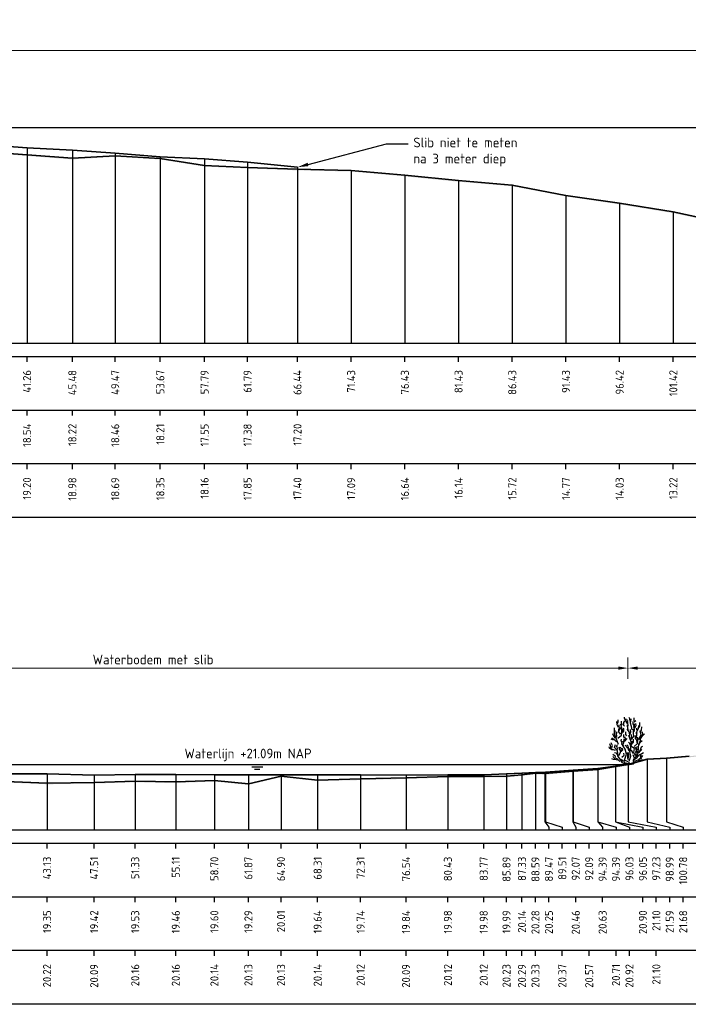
# Model space of a CAD drawing. Header units: metres. Extents: x 184432 to 189351, y 346610 to 348484.
# Tile 12 of 63: x 188920 to 188983, y 348304 to 348395. Entities that reach past the tile are written whole.
import ezdxf
from ezdxf import colors
from ezdxf.entities.mleader import LeaderData, LeaderLine
from ezdxf.enums import TextEntityAlignment as Align
from ezdxf.math import Vec2, Vec3

# ---------------------------------------------------------------- set-up
doc = ezdxf.new("R2010")
doc.units = ezdxf.units.M
doc.header["$PDMODE"] = 35
doc.header["$PDSIZE"] = 0.075
for name, color, linetype, lineweight in [('B-ME-GR-HEESTER-SD', 90, 'Continuous', 25), ('B-ME-OB-WATERLIJN-GD', 150, 'Continuous', 25), ('X-ME-AL-PROFIEL_HUIDIG MAAIVELD-GD', 252, 'Continuous', 0), ('X-XX-AL-DETAIL1-M', 7, 'Continuous', 18), ('X-XX-AL-DWARSPROFIEL_PROFIELLIJN BOVENKANT SLIB-GD', 42, 'Continuous', 35), ('X-XX-AL-DWARSPROFIEL_PROFIELLIJN MAAIVELD-GD', 8, 'Continuous', 35), ('X-XX-AL-NAP-T18', 10, 'Continuous', 18)]:
    doc.layers.add(name, color=color, linetype=linetype, lineweight=lineweight)
doc.layers.add('X-ME-AL-PROFIELRASTER-S', color=7, linetype='Continuous')
doc.styles.add('NLCS-ISO', font='NLCS-ISO.ttf', dxfattribs={"height": 1.8})
doc.styles.add('NLCS-ISO-ANNOTATIEF-T18', font='NLCS-ISO.ttf', dxfattribs={"height": 1.8})
doc.styles.add('NLCS-ISO-ANNOTATIVE-T18', font='NLCS-ISO.ttf', dxfattribs={"height": 1.8})
doc.dimstyles.new('NLCS-ANNOTATIEF-T18-PIJL_L2_H0', dxfattribs={"dimtxt": 2.5, "dimasz": 1.8, "dimexe": 2, "dimexo": 2, "dimgap": 0.7, "dimtad": 1, "dimzin": 0, "dimdsep": 46, "dimtxsty": 'NLCS-ISO-ANNOTATIEF-T18', "dimcen": 0, "dimdle": 2, "dimclrd": 256, "dimclre": 256, "dimclrt": 10, "dimaunit": 2, "dimadec": 0, "dimazin": 0, "dimtfac": 1, "dimtdec": 3, "dimtofl": 0, "dimtmove": 0, "dimatfit": 3, "dimfxl": 2, "dimfxlon": 1, "dimtfillclr": 256, "dimtolj": 1, "dimtzin": 0, "dimlwd": -1, "dimlwe": -1, "dimarcsym": 0})

# ---------------------------------------------------------------- blocks, each defined once
blk = doc.blocks.new('SAL-PROFIELRASTER_BALK_EIND1-D')
at = {"color": 0, "linetype": 'ByBlock', "lineweight": -2, "flags": 128}
for points in [[(0, 0), (1, 0)], [(0, -2.5), (1, -2.5)], [(0, -12.5), (1, -12.5)]]:
    blk.add_lwpolyline(points, dxfattribs=at)
blk = doc.blocks.new('SAL-PROFIELRASTER_BALK_EIND2-D')
at = {"color": 0, "linetype": 'ByBlock', "lineweight": -2}
blk.add_line((1, -12.5), (0, -12.5), dxfattribs=at)
blk = doc.blocks.new('SAL-PROFIELRASTER_BALK_DATA-D')
at = {"color": 0, "linetype": 'ByBlock', "lineweight": -2}
blk.add_lwpolyline([(0, -3.5), (0, -2.5)], dxfattribs=at)
at = {"color": 0, "linetype": 'ByBlock', "lineweight": -2, "style": 'NLCS-ISO-ANNOTATIVE-T18'}
blk.add_attdef('GETAL', text='', height=1.5, rotation=90, dxfattribs=at).set_placement((0.75, -5), align=Align.RIGHT)
blk = doc.blocks.new('SAL-PROFIELRASTER_AANHAAL-D')
at = {"color": 9, "linetype": 'ByBlock', "lineweight": -2, "flags": 128}
blk.add_lwpolyline([(0, 1), (0, 0)], dxfattribs=at)
blk = doc.blocks.new('SAL-PROFIELRASTER_AANHAAL_STAGGER-D')
at = {"color": 9, "linetype": 'ByBlock', "lineweight": -2, "flags": 128}
for points in [[(0, 0), (0, -0.25)], [(0, -0.25), (1, -0.75)], [(1, -0.75), (1, -1)]]:
    blk.add_lwpolyline(points, dxfattribs=at)
blk = doc.blocks.new('*D76')
at = {"layer": 'Defpoints', "color": 0, "transparency": 16777216}
for p in [(188890.424, 348392.396), (188890.424, 348385.236), (189350.024, 348365.146)]:
    blk.add_point(p, dxfattribs=at)
at = {"layer": 'X-XX-AL-DETAIL1-M', "transparency": 16777216}
for p, q in [((188890.424, 348391.396), (188890.424, 348393.396)), ((189350.024, 348391.396), (189350.024, 348393.396)), ((189349.124, 348392.396), (188891.324, 348392.396))]:
    blk.add_line(p, q, dxfattribs=at)
for points in [[(188891.324, 348392.546), (188891.324, 348392.246), (188890.424, 348392.396)], [(189349.124, 348392.546), (189349.124, 348392.246), (189350.024, 348392.396)]]:
    blk.add_solid(points, dxfattribs=at)
at = {"layer": 'X-XX-AL-DETAIL1-M', "color": 10, "transparency": 16777216, "insert": (189120.224, 348393.196), "char_height": 0.9, "attachment_point": 5, "style": 'NLCS-ISO-ANNOTATIEF-T18'}
blk.add_mtext('\\A1;Waterbodem met slib', dxfattribs=at)
blk = doc.blocks.new('*D78')
at = {"layer": 'Defpoints', "color": 0, "transparency": 16777216}
for p in [(188888.542, 348334.878), (188888.542, 348325.904), (188976.956, 348325.904)]:
    blk.add_point(p, dxfattribs=at)
at = {"layer": 'X-XX-AL-DETAIL1-M', "transparency": 16777216}
for p, q in [((188888.542, 348333.878), (188888.542, 348335.878)), ((188976.956, 348333.878), (188976.956, 348335.878)), ((188976.056, 348334.878), (188889.442, 348334.878))]:
    blk.add_line(p, q, dxfattribs=at)
for points in [[(188889.442, 348335.028), (188889.442, 348334.728), (188888.542, 348334.878)], [(188976.056, 348335.028), (188976.056, 348334.728), (188976.956, 348334.878)]]:
    blk.add_solid(points, dxfattribs=at)
at = {"layer": 'X-XX-AL-DETAIL1-M', "color": 10, "transparency": 16777216, "insert": (188932.749, 348335.678), "char_height": 0.9, "attachment_point": 5, "style": 'NLCS-ISO-ANNOTATIEF-T18'}
blk.add_mtext('\\A1;Waterbodem met slib', dxfattribs=at)
blk = doc.blocks.new('*D92')
at = {"layer": 'Defpoints', "color": 0, "transparency": 16777216}
for p in [(188976.956, 348334.878), (188976.956, 348325.904), (189004.828, 348325.905)]:
    blk.add_point(p, dxfattribs=at)
at = {"layer": 'X-XX-AL-DETAIL1-M', "transparency": 16777216}
for p, q in [((188976.956, 348333.878), (188976.956, 348335.878)), ((189004.828, 348333.878), (189004.828, 348335.878)), ((189003.928, 348334.878), (188977.856, 348334.878))]:
    blk.add_line(p, q, dxfattribs=at)
for points in [[(188977.856, 348335.028), (188977.856, 348334.728), (188976.956, 348334.878)], [(189003.928, 348335.028), (189003.928, 348334.728), (189004.828, 348334.878)]]:
    blk.add_solid(points, dxfattribs=at)
at = {"layer": 'X-XX-AL-DETAIL1-M', "color": 10, "transparency": 16777216, "insert": (188990.892, 348335.678), "char_height": 0.9, "attachment_point": 5, "style": 'NLCS-ISO-ANNOTATIEF-T18'}
blk.add_mtext('\\A1;Struweel', dxfattribs=at)
blk = doc.blocks.new('SGR-HEESTER_S01_E_ZIJ-D')
blk.add_line((-0.166, 0), (0.141, 0))
at = {"flags": 128}
for points in [[(-0.881, 3.429), (-1.01, 3.698), (-1.022, 3.992)], [(-0.975, 3.816), (-0.916, 3.956), (-0.916, 4.168)], [(-0.822, 3.147), (-0.775, 3.358), (-0.822, 3.558), (-0.822, 3.687)], [(-0.787, 3.241), (-0.611, 3.487), (-0.658, 3.769)], [(-0.599, 3.64), (-0.599, 3.886), (-0.599, 4.039)], [(-0.329, 3.581), (-0.434, 3.687), (-0.423, 3.839)], [(-0.387, 3.734), (-0.387, 3.91), (-0.305, 4.074)], [(-0.2, 4.074), (-0.317, 4.285), (-0.317, 4.402)], [(-0.035, 3.816), (-0.153, 3.992), (-0.153, 4.238)], [(-0.059, 4.003), (0, 4.086), (-0.047, 4.168)], [(0.035, 3.217), (-0.023, 3.335), (-0.047, 3.64), (-0.059, 3.687)], [(-0.012, 3.476), (0.023, 3.663), (-0.023, 3.863), (-0.023, 3.98)], [(0.2, 4.015), (0.164, 4.261), (0.106, 4.367)], [(0.399, 3.241), (0.317, 3.534), (0.235, 3.863), (0.282, 4.25)], [(0.552, 3.487), (0.575, 3.628), (0.493, 3.781), (0.493, 4.015)], [(0.564, 3.053), (0.622, 3.241), (0.575, 3.44), (0.634, 3.781)], [(0.587, 4.062), (0.587, 4.226), (0.575, 4.355)], [(0.575, 3.968), (0.716, 4.097)], [(0.634, 3.393), (0.751, 3.628), (0.74, 3.816)], [(1.045, 3.44), (1.092, 3.593), (1.115, 3.91)], [(-1.174, 2.443), (-1.327, 2.643), (-1.397, 2.854)], [(-1.256, 2.866), (-1.268, 3.112), (-1.256, 3.405)], [(-0.889, 1.874), (-1.064, 2.356), (-1.218, 2.75), (-1.196, 3.166)], [(-1.092, 2.514), (-1.033, 2.666), (-1.08, 2.854), (-1.01, 3.065)], [(-0.933, 2.465), (-0.604, 2.728), (-0.582, 3.231), (-0.56, 3.45)], [(-0.693, 2.83), (-0.845, 3.03), (-0.845, 3.323)], [(-0.599, 2.819), (-0.47, 3.088), (-0.481, 3.241), (-0.399, 3.405)], [(-0.493, 2.983), (-0.399, 3.1), (-0.399, 3.323)], [(-0.352, 2.478), (-0.387, 2.619), (-0.399, 2.807)], [(-0.094, 2.666), (-0.2, 2.783), (-0.211, 3.041)], [(0.141, 2.854), (0.153, 3.006), (-0.082, 3.3)], [(0.2, 2.431), (0.129, 2.69), (0.27, 3.03), (0.235, 3.264)], [(0.294, 2.312), (0.557, 2.597), (0.513, 2.925), (0.513, 3.275)], [(0.305, 2.42), (0.364, 2.584), (0.317, 2.783)], [(0.751, 2.431), (0.834, 2.654), (0.787, 3.006)], [(0.834, 3.194), (0.822, 3.393)], [(0.869, 2.877), (0.834, 3.041), (0.986, 3.346), (1.022, 3.616)], [(0.995, 2.312), (1.214, 2.728), (1.126, 3.144)], [(1.057, 2.361), (1.233, 2.478), (1.339, 2.654), (1.538, 2.854)], [(1.198, 2.912), (1.198, 3.112), (1.268, 3.182), (1.28, 3.511)], [(1.292, 2.619), (1.397, 2.83), (1.339, 3.041)], [(-1.152, 1.305), (-1.524, 1.415), (-1.7, 1.918)], [(-1.362, 2.279), (-1.573, 2.361)], [(-1.515, 1.587), (-1.444, 1.775), (-1.55, 2.021)], [(-1.08, 2.115), (-1.233, 2.267), (-1.503, 2.443)], [(-0.166, 0), (-0.517, 0.145), (-0.67, 0.408), (-0.933, 0.802), (-0.933, 1.021), (-0.977, 1.284), (-1.24, 1.568), (-1.174, 1.874)], [(-0.564, 2.044), (-0.634, 2.22), (-0.611, 2.361)], [(0.009, 0.233), (-0.319, 0.386), (-0.144, 0.955), (-0.254, 1.415), (-0.582, 1.918), (-0.495, 2.159)], [(-0.399, 1.716), (-0.481, 1.81), (-0.387, 2.044), (-0.352, 2.373)], [(-0.341, 2.138), (-0.223, 2.361), (-0.258, 2.572)], [(-0.294, 2.185), (-0.07, 2.42)], [(0.235, 1.763), (0.188, 1.962), (0.035, 2.068)], [(0.097, 0.321), (0.272, 0.78), (0.184, 1.196), (0.272, 1.459), (0.294, 2.115), (0.075, 2.684)], [(0.119, 0.102), (0.491, 0.167), (0.579, 0.474), (0.885, 0.671), (0.951, 1.13), (1.017, 1.918)], [(0.305, 1.728), (0.364, 1.904), (0.411, 2.162)], [(0.411, 1.939), (0.505, 2.068), (0.528, 2.349)], [(0.579, 1.677), (0.885, 1.962), (0.907, 2.29), (0.885, 2.553)], [(0.869, 2.021), (0.834, 2.267), (0.693, 2.385), (0.693, 2.69)], [(1.022, 1.81), (1.139, 2.08), (1.327, 2.244)], [(1.045, 1.997), (1.151, 2.197), (1.162, 2.572)], [(-1.432, 1.34), (-1.597, 1.423), (-1.714, 1.528), (-1.761, 1.634)], [(-1.127, 0.637), (-1.198, 0.777), (-1.397, 0.918)], [(-0.963, 0.918), (-1.057, 1.047), (-1.256, 1.094)], [(-0.939, 1.352), (-0.975, 1.458), (-1.01, 1.645), (-1.069, 1.739), (-0.986, 1.833)], [(-0.845, 0.824), (-0.736, 1.043), (-0.604, 1.437), (-0.692, 1.612)], [(-0.693, 1.235), (-0.763, 1.399), (-0.822, 1.622)], [(-0.622, 1.2), (-0.493, 1.364), (-0.528, 1.516)], [(-0.582, 0.671), (-0.341, 0.868), (-0.385, 1.065)], [(0.012, 1.481), (-0.106, 1.575), (-0.164, 1.692), (-0.258, 1.798)], [(0.059, 0.437), (-0.012, 0.578), (0, 0.848), (-0.117, 1.094)], [(0.27, 1.317), (0.07, 1.446), (0.012, 1.704), (-0.094, 1.833)], [(0.528, 1.035), (0.446, 1.129), (0.352, 1.258), (0.153, 1.282), (0.012, 1.411)], [(0.023, 0.601), (0.082, 0.777), (0.082, 0.942), (0.023, 1.106)], [(0.688, 0.802), (0.557, 1.108), (0.601, 1.502), (0.206, 1.743)], [(0.622, 0.59), (0.763, 0.73), (0.763, 0.977), (0.716, 1.223)], [(0.916, 1.082), (0.798, 1.258), (0.775, 1.434), (0.681, 1.61)], [(0.798, 0.801), (0.845, 0.953)], [(0.845, 1.376), (0.822, 1.54), (0.869, 1.681)], [(0.928, 0.754), (1.104, 0.918), (1.198, 0.918)], [(0.998, 1.082), (1.139, 1.247), (1.292, 1.387)], [(1.115, 1.282), (1.209, 1.47), (1.245, 1.645), (1.374, 1.704)], [(1.139, 0.942), (1.28, 1.012), (1.432, 1.118)], [(-0.975, 0.402), (-1.221, 0.449), (-1.362, 0.449), (-1.503, 0.519)], [(-0.758, 0.277), (-0.999, 0.518), (-1.24, 0.583), (-1.415, 0.736)], [(-0.305, 0.32), (-0.47, 0.32), (-0.599, 0.508)], [(-0.141, 0.085), (-0.305, 0.167), (-0.352, 0.214)], [(0, 0), (-0.141, 0.144)], [(-0.023, 0), (0.141, 0.203)], [(0.141, 0), (0.528, 0.062), (0.669, 0.214)], [(0.493, 0.367), (0.599, 0.59), (0.47, 0.883)], [(0.622, 0.299), (0.951, 0.43), (1.28, 0.583)], [(0.939, 0.367), (1.198, 0.379), (1.35, 0.461)], [(1.01, 0.508), (1.198, 0.625), (1.151, 0.719), (1.233, 0.895)], [(1.268, 0.637), (1.397, 0.836)]]:
    blk.add_lwpolyline(points, dxfattribs=at)

msp = doc.modelspace()

# ---------------------------------------------------------------- hatches: boundary and pattern name
at = {"layer": 'X-ME-AL-PROFIEL_HUIDIG MAAIVELD-GD'}
h = msp.add_hatch(dxfattribs=at)
h.set_pattern_fill('AGR-MAAIVELD', color=256, scale=0.05, pattern_type=2)
h.set_pattern_definition([(45, (0, 0), (-0.25000007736, 0.25000007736), []), (45, (-0.0357, 0.0357), (0, 0.50000015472), [0.3535535, -0.3535535]), (45, (-0.07143, 0.07143), (0, 0.50000015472), [0.3535535, -0.3535535]), (45, (-0.10764, 0.10764), (0, 0.50000015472), [0.3535535, -0.3535535]), (45, (-0.14286, 0.14286), (0, 0.50000015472), [0.3535535, -0.3535535]), (45, (-0.17857, 0.17857), (0, 0.50000015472), [0.3535535, -0.3535535]), (45, (-0.2143, 0.2143), (0, 0.50000015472), [0.3535535, -0.3535535]), (315, (0, 0), (0.25000007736, 0.25000007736), []), (315, (0.0357, 0.0357), (0.50000015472, -1e-16), [0.3535535, -0.3535535]), (315, (0.07143, 0.07143), (0.50000015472, -1e-16), [0.3535535, -0.3535535]), (315, (0.10764, 0.10764), (0.50000015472, -1e-16), [0.3535535, -0.3535535]), (315, (0.14286, 0.14286), (0.50000015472, -1e-16), [0.3535535, -0.3535535]), (315, (0.17857, 0.17857), (0.50000015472, -1e-16), [0.3535535, -0.3535535]), (315, (0.2143, 0.2143), (0.50000015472, -1e-16), [0.3535535, -0.3535535])])
h.paths.add_polyline_path([(189349.649, 348385.128), (189349.649, 348385.228), (189348.774, 348385.033), (189346.598, 348384.76), (189344.224, 348384.188), (189340.514, 348382.999), (189337.707, 348382.475), (189335.24, 348382.311), (189332.972, 348381.94), (189331.009, 348381.866), (189326.011, 348381.696), (189321.013, 348381.546), (189316.016, 348381.166), (189311.018, 348380.106), (189306.021, 348379.336), (189301.023, 348378.536), (189296.026, 348377.686), (189291.028, 348377.026), (189286.03, 348376.096), (189281.033, 348374.846), (189276.035, 348373.906), (189271.038, 348373.206), (189266.04, 348372.936), (189261.042, 348372.946), (189256.045, 348371.946), (189251.047, 348371.846), (189246.05, 348371.936), (189241.052, 348371.446), (189236.054, 348369.806), (189231.057, 348368.796), (189226.059, 348368.876), (189221.062, 348369.426), (189216.064, 348368.786), (189211.066, 348368.016), (189206.069, 348367.726), (189201.071, 348367.856), (189196.074, 348368.266), (189191.076, 348368.546), (189186.078, 348368.706), (189181.081, 348368.536), (189176.083, 348368.436), (189171.086, 348368.186), (189166.088, 348368.086), (189161.09, 348368.006), (189156.093, 348367.486), (189151.095, 348367.266), (189146.098, 348367.196), (189141.1, 348367.156), (189136.103, 348367.156), (189131.105, 348367.216), (189126.107, 348367.886), (189121.11, 348368.286), (189116.112, 348367.766), (189111.115, 348367.846), (189106.117, 348369.146), (189101.119, 348370.046), (189096.122, 348369.606), (189091.124, 348369.416), (189086.127, 348369.456), (189081.129, 348369.746), (189076.131, 348370.266), (189071.134, 348370.846), (189066.136, 348370.996), (189061.139, 348370.616), (189056.141, 348369.676), (189051.143, 348369.006), (189046.146, 348368.716), (189041.148, 348369.246), (189036.151, 348370.156), (189031.153, 348371.406), (189026.155, 348371.706), (189021.158, 348371.676), (189016.16, 348371.616), (189011.163, 348371.966), (189006.165, 348372.666), (189001.168, 348373.446), (188996.17, 348374.486), (188991.172, 348375.436), (188986.175, 348376.296), (188981.177, 348377.366), (188976.18, 348378.176), (188971.182, 348378.916), (188966.184, 348379.866), (188961.187, 348380.286), (188956.189, 348380.786), (188951.192, 348381.236), (188946.194, 348381.343), (188941.546, 348381.521), (188937.544, 348381.695), (188933.425, 348382.356), (188929.227, 348382.607), (188925.236, 348382.364), (188921.017, 348382.689), (188918.049, 348382.919), (188915.155, 348382.967), (188913.974, 348383.238), (188911.232, 348383.646), (188909.307, 348383.945), (188907.54, 348384.156), (188905.861, 348384.312), (188903.826, 348384.462), (188901.642, 348384.611), (188899.386, 348384.686), (188897.058, 348384.799), (188895.143, 348384.841), (188892.866, 348384.905), (188891.015, 348385.019), (188890.436, 348385.232), (188889.655, 348385.484), (188887.23, 348385.566), (188884.979, 348385.663), (188882.341, 348385.842), (188879.757, 348385.856), (188879.757, 348385.756), (188882.341, 348385.742), (188884.979, 348385.563), (188887.23, 348385.466), (188889.655, 348385.384), (188890.436, 348385.132), (188891.015, 348384.919), (188892.866, 348384.805), (188895.143, 348384.741), (188897.058, 348384.699), (188899.386, 348384.586), (188901.642, 348384.511), (188903.826, 348384.362), (188905.861, 348384.212), (188907.54, 348384.056), (188909.307, 348383.845), (188911.232, 348383.546), (188913.974, 348383.138), (188915.155, 348382.867), (188918.049, 348382.819), (188921.017, 348382.589), (188925.236, 348382.264), (188929.227, 348382.507), (188933.425, 348382.256), (188937.544, 348381.595), (188941.546, 348381.421), (188946.194, 348381.243), (188951.192, 348381.136), (188956.189, 348380.686), (188961.187, 348380.186), (188966.184, 348379.766), (188971.182, 348378.816), (188976.18, 348378.076), (188981.177, 348377.266), (188986.175, 348376.196), (188991.172, 348375.336), (188996.17, 348374.386), (189001.168, 348373.346), (189006.165, 348372.566), (189011.163, 348371.866), (189016.16, 348371.516), (189021.158, 348371.576), (189026.155, 348371.606), (189031.153, 348371.306), (189036.151, 348370.056), (189041.148, 348369.146), (189046.146, 348368.616), (189051.143, 348368.906), (189056.141, 348369.576), (189061.139, 348370.516), (189066.136, 348370.896), (189071.134, 348370.746), (189076.131, 348370.166), (189081.129, 348369.646), (189086.127, 348369.356), (189091.124, 348369.316), (189096.122, 348369.506), (189101.119, 348369.946), (189106.117, 348369.046), (189111.115, 348367.746), (189116.112, 348367.666), (189121.11, 348368.186), (189126.107, 348367.786), (189131.105, 348367.116), (189136.103, 348367.056), (189141.1, 348367.056), (189146.098, 348367.096), (189151.095, 348367.166), (189156.093, 348367.386), (189161.09, 348367.906), (189166.088, 348367.986), (189171.086, 348368.086), (189176.083, 348368.336), (189181.081, 348368.436), (189186.078, 348368.606), (189191.076, 348368.446), (189196.074, 348368.166), (189201.071, 348367.756), (189206.069, 348367.626), (189211.066, 348367.916), (189216.064, 348368.686), (189221.062, 348369.326), (189226.059, 348368.776), (189231.057, 348368.696), (189236.054, 348369.706), (189241.052, 348371.346), (189246.05, 348371.836), (189251.047, 348371.746), (189256.045, 348371.846), (189261.042, 348372.846), (189266.04, 348372.836), (189271.038, 348373.106), (189276.035, 348373.806), (189281.033, 348374.746), (189286.03, 348375.996), (189291.028, 348376.926), (189296.026, 348377.586), (189301.023, 348378.436), (189306.021, 348379.236), (189311.018, 348380.006), (189316.016, 348381.066), (189321.013, 348381.446), (189326.011, 348381.596), (189331.009, 348381.766), (189332.972, 348381.84), (189335.24, 348382.211), (189337.707, 348382.375), (189340.514, 348382.899), (189344.224, 348384.088), (189346.598, 348384.66), (189348.774, 348384.933)])
h = msp.add_hatch(dxfattribs=at)
h.set_pattern_fill('AGR-MAAIVELD', color=256, scale=0.05, pattern_type=2)
h.set_pattern_definition([(45, (2153.99712, 154.15707), (-0.25000007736, 0.25000007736), []), (45, (2153.9614, 154.19278), (0, 0.50000015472), [0.3535535, -0.3535535]), (45, (2153.9257, 154.2285), (0, 0.50000015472), [0.3535535, -0.3535535]), (45, (2153.88948, 154.2647), (0, 0.50000015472), [0.3535535, -0.3535535]), (45, (2153.85426, 154.29992), (0, 0.50000015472), [0.3535535, -0.3535535]), (45, (2153.81855, 154.33564), (0, 0.50000015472), [0.3535535, -0.3535535]), (45, (2153.78284, 154.37135), (0, 0.50000015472), [0.3535535, -0.3535535]), (315, (2153.99712, 154.15707), (0.25000007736, 0.25000007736), []), (315, (2154.03284, 154.19278), (0.50000015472, -1e-16), [0.3535535, -0.3535535]), (315, (2154.06855, 154.2285), (0.50000015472, -1e-16), [0.3535535, -0.3535535]), (315, (2154.10476, 154.2647), (0.50000015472, -1e-16), [0.3535535, -0.3535535]), (315, (2154.13998, 154.29992), (0.50000015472, -1e-16), [0.3535535, -0.3535535]), (315, (2154.1757, 154.33564), (0.50000015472, -1e-16), [0.3535535, -0.3535535]), (315, (2154.2114, 154.37135), (0.50000015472, -1e-16), [0.3535535, -0.3535535])])
h.paths.add_polyline_path([(189195.255, 348326.553), (189194.055, 348326.255), (189193.333, 348326.06), (189192.181, 348325.905), (189190.415, 348325.734), (189188.288, 348325.607), (189185.84, 348325.449), (189183.646, 348325.421), (189180.62, 348325.321), (189177.57, 348325.161), (189176.191, 348325.152), (189172.753, 348324.982), (189168.309, 348324.712), (189163.333, 348324.495), (189159.115, 348324.514), (189154.64, 348324.444), (189151.153, 348324.105), (189148.41, 348324.122), (189145.449, 348323.915), (189141.759, 348324.086), (189137.171, 348323.725), (189132.725, 348323.47), (189128.232, 348323.233), (189123.368, 348323.075), (189118.743, 348322.976), (189114.248, 348323.01), (189109.528, 348322.98), (189103.403, 348322.917), (189097.855, 348322.954), (189093.111, 348323.05), (189087.892, 348323.295), (189083.136, 348323.334), (189076.996, 348323.043), (189072.152, 348322.801), (189067.788, 348322.664), (189063.198, 348322.738), (189058.373, 348323), (189053.035, 348322.822), (189047.945, 348322.951), (189042.861, 348323.067), (189038.031, 348323.241), (189034.139, 348323.432), (189029.104, 348323.768), (189024.489, 348324.18), (189020.553, 348324.453), (189016.576, 348324.663), (189011.522, 348325.026), (189008.787, 348325.345), (189007, 348325.606), (189005.256, 348325.763), (189004.828, 348325.905), (189002.959, 348326.293), (189001.127, 348326.901), (188999.371, 348327.16), (188995.653, 348327.317), (188993.146, 348327.272), (188990.981, 348327.213), (188988.064, 348327.006), (188985.338, 348326.936), (188982.659, 348326.672), (188980.541, 348326.489), (188978.746, 348326.405), (188976.986, 348325.909), (188975.806, 348325.712), (188974.143, 348325.446), (188971.83, 348325.278), (188969.226, 348325.06), (188968.344, 348325.094), (188967.086, 348324.95), (188965.65, 348324.802), (188963.528, 348324.798), (188960.191, 348324.79), (188956.298, 348324.658), (188952.068, 348324.551), (188948.069, 348324.457), (188944.66, 348324.827), (188941.623, 348324.099), (188938.459, 348324.417), (188934.864, 348324.276), (188931.087, 348324.339), (188927.265, 348324.232), (188922.883, 348324.16), (188918.26, 348324.352), (188914.414, 348324.344), (188910.502, 348324.702), (188907.092, 348324.593), (188904.44, 348324.936), (188900.509, 348324.563), (188899.2, 348324.762), (188896.615, 348325.104), (188894.306, 348325.319), (188893.021, 348325.411), (188891.408, 348325.46), (188890.027, 348325.619), (188889.086, 348325.879), (188887.54, 348325.95), (188885.788, 348326.476), (188883.891, 348326.556), (188881.514, 348326.925), (188879.757, 348327.129), (188879.757, 348327.029), (188881.514, 348326.825), (188883.891, 348326.456), (188885.788, 348326.376), (188887.54, 348325.85), (188889.086, 348325.779), (188890.027, 348325.519), (188891.408, 348325.36), (188893.021, 348325.311), (188894.306, 348325.219), (188896.615, 348325.004), (188899.2, 348324.662), (188900.509, 348324.463), (188904.44, 348324.836), (188907.092, 348324.493), (188910.502, 348324.602), (188914.414, 348324.244), (188918.26, 348324.252), (188922.883, 348324.06), (188927.265, 348324.132), (188931.087, 348324.239), (188934.864, 348324.176), (188938.459, 348324.317), (188941.623, 348323.999), (188944.66, 348324.727), (188948.069, 348324.357), (188952.068, 348324.451), (188956.298, 348324.558), (188960.191, 348324.69), (188963.528, 348324.698), (188965.65, 348324.702), (188967.086, 348324.85), (188968.344, 348324.994), (188969.226, 348324.96), (188971.83, 348325.178), (188974.143, 348325.346), (188975.806, 348325.612), (188976.986, 348325.809), (188978.746, 348326.305), (188980.541, 348326.389), (188982.659, 348326.572), (188985.338, 348326.836), (188988.064, 348326.906), (188990.981, 348327.113), (188993.146, 348327.172), (188995.653, 348327.217), (188999.371, 348327.06), (189001.127, 348326.801), (189002.959, 348326.193), (189004.828, 348325.805), (189005.256, 348325.663), (189007, 348325.506), (189008.787, 348325.245), (189011.522, 348324.926), (189016.576, 348324.563), (189020.553, 348324.353), (189024.489, 348324.08), (189029.104, 348323.668), (189034.139, 348323.332), (189038.031, 348323.141), (189042.861, 348322.967), (189047.945, 348322.851), (189053.035, 348322.722), (189058.373, 348322.9), (189063.198, 348322.638), (189067.788, 348322.564), (189072.152, 348322.701), (189076.996, 348322.943), (189083.136, 348323.234), (189087.892, 348323.195), (189093.111, 348322.95), (189097.855, 348322.854), (189103.403, 348322.817), (189109.528, 348322.88), (189114.248, 348322.91), (189118.743, 348322.876), (189123.368, 348322.975), (189128.232, 348323.133), (189132.725, 348323.37), (189137.171, 348323.625), (189141.759, 348323.986), (189145.449, 348323.815), (189148.41, 348324.022), (189151.153, 348324.005), (189154.64, 348324.344), (189159.115, 348324.414), (189163.333, 348324.395), (189168.309, 348324.612), (189172.753, 348324.882), (189176.191, 348325.052), (189177.57, 348325.061), (189180.62, 348325.221), (189183.646, 348325.321), (189185.84, 348325.349), (189188.288, 348325.507), (189190.415, 348325.634), (189192.181, 348325.805), (189193.333, 348325.96), (189194.055, 348326.155), (189195.255, 348326.453)])

# ---------------------------------------------------------------- linework, layer by layer
at = {"layer": 'B-ME-OB-WATERLIJN-GD'}
for points in [[(188890.424, 348385.236), (189349.649, 348385.236)], [(188888.542, 348325.904), (188976.956, 348325.904)], [(188941.952, 348325.686), (188942.952, 348325.686)], [(188942.202, 348325.462), (188942.702, 348325.462)]]:
    msp.add_lwpolyline(points, dxfattribs=at)
at = {"layer": 'X-XX-AL-DWARSPROFIEL_PROFIELLIJN BOVENKANT SLIB-GD'}
for points in [[(188890.436, 348385.232), (188890.989, 348385.077), (188892.695, 348384.924), (188894.972, 348384.896), (188896.984, 348384.799), (188899.183, 348384.682), (188901.381, 348384.59), (188903.658, 348384.461), (188905.674, 348384.313), (188907.419, 348384.224), (188909.307, 348384.076), (188911.232, 348383.926), (188913.974, 348383.836), (188915.155, 348383.716), (188918.049, 348383.546), (188921.017, 348383.346), (188925.236, 348383.126), (188929.227, 348382.836), (188933.425, 348382.496), (188937.544, 348382.306), (188941.546, 348381.996), (188946.194, 348381.546)], [(188918.26, 348325.044), (188922.883, 348325.034), (188927.265, 348324.904), (188931.087, 348324.974), (188934.864, 348324.974), (188938.459, 348324.954), (188941.623, 348324.944), (188944.66, 348324.944), (188948.069, 348324.954), (188952.068, 348324.934), (188956.298, 348324.904), (188960.191, 348324.934), (188963.528, 348324.934), (188965.65, 348325.044), (188967.086, 348325.104), (188968.344, 348325.144), (188969.266, 348325.186), (188971.843, 348325.387), (188974.142, 348325.52), (188975.788, 348325.732), (188976.956, 348325.904)]]:
    msp.add_lwpolyline(points, dxfattribs=at)
at = {"layer": 'X-XX-AL-DWARSPROFIEL_PROFIELLIJN MAAIVELD-GD'}
for points in [[(188918.049, 348382.919), (188921.017, 348382.689), (188925.236, 348382.364), (188929.227, 348382.607), (188933.425, 348382.356), (188937.544, 348381.695), (188941.546, 348381.521), (188946.194, 348381.343), (188951.192, 348381.236), (188956.189, 348380.786), (188961.187, 348380.286), (188966.184, 348379.866), (188971.182, 348378.916), (188976.18, 348378.176), (188981.177, 348377.366), (188986.175, 348376.296)], [(188918.26, 348324.352), (188922.883, 348324.16), (188927.265, 348324.232), (188931.087, 348324.339), (188934.864, 348324.276), (188938.459, 348324.417), (188941.623, 348324.099), (188944.66, 348324.827), (188948.069, 348324.457), (188952.068, 348324.551), (188956.298, 348324.658), (188960.191, 348324.79), (188963.528, 348324.798), (188965.65, 348324.802), (188967.086, 348324.95), (188968.344, 348325.094), (188969.226, 348325.06), (188971.83, 348325.278), (188974.143, 348325.446), (188975.806, 348325.712), (188976.986, 348325.909), (188978.746, 348326.405), (188980.541, 348326.489), (188982.659, 348326.672)]]:
    msp.add_lwpolyline(points, dxfattribs=at)

# ---------------------------------------------------------------- block references
at = {"layer": 'B-ME-GR-HEESTER-SD'}
msp.add_blockref('SGR-HEESTER_S01_E_ZIJ-D', (188976.956, 348325.904), dxfattribs=at)
at = {"layer": 'X-ME-AL-PROFIELRASTER-S'}
for p, yscale in [((188921.017, 348365.146), 18.2), ((188921.017, 348365.146), 17.543), ((188925.236, 348365.146), 17.98), ((188929.227, 348365.146), 17.69), ((188929.227, 348365.146), 17.461), ((188925.236, 348365.146), 17.218), ((188933.425, 348365.146), 17.35), ((188933.425, 348365.146), 17.21), ((188937.544, 348365.146), 17.16), ((188937.544, 348365.146), 16.549), ((188941.546, 348365.146), 16.85), ((188941.546, 348365.146), 16.375), ((188946.194, 348365.146), 16.4), ((188946.194, 348365.146), 16.197), ((188951.192, 348365.146), 16.09), ((188956.189, 348365.146), 15.64), ((188961.187, 348365.146), 15.14), ((188966.184, 348365.146), 14.72), ((188971.182, 348365.146), 13.77), ((188976.18, 348365.146), 13.03), ((188981.177, 348365.146), 12.22), ((188975.788, 348320.814), 4.917999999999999), ((188975.806, 348320.814), 4.898), ((188976.986, 348320.814), 5.094999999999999), ((188976.986, 348320.814), 5.094999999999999), ((188978.746, 348320.814), 5.591000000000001), ((188980.541, 348320.814), 5.675000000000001), ((188922.883, 348319.814), 5.219999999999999), ((188927.265, 348319.814), 5.09), ((188931.087, 348319.814), 5.16), ((188934.864, 348319.814), 5.16), ((188938.459, 348319.814), 5.140000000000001), ((188941.623, 348319.814), 5.129999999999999), ((188944.66, 348319.814), 5.129999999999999), ((188944.66, 348319.814), 5.013000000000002), ((188948.069, 348319.814), 5.140000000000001), ((188952.068, 348319.814), 5.120000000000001), ((188956.298, 348319.814), 5.09), ((188960.191, 348319.814), 5.120000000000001), ((188963.528, 348319.814), 5.120000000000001), ((188963.528, 348319.814), 4.984000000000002), ((188965.65, 348319.814), 5.23), ((188965.65, 348319.814), 4.988), ((188967.086, 348319.814), 5.289999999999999), ((188967.086, 348319.814), 5.135999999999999), ((188968.344, 348319.814), 5.329999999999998), ((188968.344, 348319.814), 5.280000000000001), ((188969.226, 348320.814), 4.245999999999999), ((188969.266, 348320.814), 4.372), ((188971.83, 348320.814), 4.463999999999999), ((188971.843, 348320.814), 4.573), ((188974.142, 348320.814), 4.706), ((188974.143, 348320.814), 4.632000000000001), ((188922.883, 348319.814), 4.346), ((188927.265, 348319.814), 4.417999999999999), ((188931.087, 348319.814), 4.524999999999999), ((188934.864, 348319.814), 4.462), ((188938.459, 348319.814), 4.603000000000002), ((188941.623, 348319.814), 4.285), ((188948.069, 348319.814), 4.643000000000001), ((188952.068, 348319.814), 4.736999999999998), ((188956.298, 348319.814), 4.844000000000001), ((188960.191, 348319.814), 4.975999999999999)]:
    msp.add_blockref('SAL-PROFIELRASTER_AANHAAL-D', p, dxfattribs=dict(at, yscale=yscale))
at = {"layer": 'X-ME-AL-PROFIELRASTER-S', "yscale": 0.5}
for name, p, xscale, zscale in [('SAL-PROFIELRASTER_BALK_EIND1-D', (188879.757, 348365.146), 471.1424556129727, 471.1424556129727), ('SAL-PROFIELRASTER_BALK_EIND2-D', (188879.757, 348360.146), 471.1424556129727, 471.1424556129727), ('SAL-PROFIELRASTER_BALK_EIND2-D', (188879.757, 348355.146), 471.1424556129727, 471.1424556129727), ('SAL-PROFIELRASTER_BALK_EIND1-D', (188879.757, 348319.814), 316.7484769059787, 316.7484769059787), ('SAL-PROFIELRASTER_BALK_EIND2-D', (188879.757, 348314.814), 316.7484769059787, 316.7484769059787), ('SAL-PROFIELRASTER_BALK_EIND2-D', (188879.757, 348309.814), 316.7484769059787, 316.7484769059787)]:
    msp.add_blockref(name, p, dxfattribs=dict(at, xscale=xscale, zscale=zscale))
at = {"layer": 'X-ME-AL-PROFIELRASTER-S', "xscale": 0.5, "yscale": 0.5, "zscale": 0.5}
for p, values in [((188921.017, 348365.146), {'GETAL': '41.26'}), ((188921.017, 348365.146), {'GETAL': '41.26'}), ((188925.236, 348365.146), {'GETAL': '45.48'}), ((188925.236, 348365.146), {'GETAL': '45.48'}), ((188929.227, 348365.146), {'GETAL': '49.47'}), ((188929.227, 348365.146), {'GETAL': '49.47'}), ((188933.425, 348365.146), {'GETAL': '53.67'}), ((188933.425, 348365.146), {'GETAL': '53.67'}), ((188937.544, 348365.146), {'GETAL': '57.79'}), ((188937.544, 348365.146), {'GETAL': '57.79'}), ((188941.546, 348365.146), {'GETAL': '61.79'}), ((188941.546, 348365.146), {'GETAL': '61.79'}), ((188946.194, 348365.146), {'GETAL': '66.44'}), ((188946.194, 348365.146), {'GETAL': '66.44'}), ((188951.192, 348365.146), {'GETAL': '71.43'}), ((188956.189, 348365.146), {'GETAL': '76.43'}), ((188961.187, 348365.146), {'GETAL': '81.43'}), ((188966.184, 348365.146), {'GETAL': '86.43'}), ((188971.182, 348365.146), {'GETAL': '91.43'}), ((188976.18, 348365.146), {'GETAL': '96.42'}), ((188981.177, 348365.146), {'GETAL': '101.42'}), ((188921.017, 348360.146), {'GETAL': '18.54'}), ((188925.236, 348360.146), {'GETAL': '18.22'}), ((188929.227, 348360.146), {'GETAL': '18.46'}), ((188933.425, 348360.146), {'GETAL': '18.21'}), ((188937.544, 348360.146), {'GETAL': '17.55'}), ((188941.546, 348360.146), {'GETAL': '17.38'}), ((188946.194, 348360.146), {'GETAL': '17.20'}), ((188921.017, 348355.146), {'GETAL': '19.20'}), ((188925.236, 348355.146), {'GETAL': '18.98'}), ((188929.227, 348355.146), {'GETAL': '18.69'}), ((188933.425, 348355.146), {'GETAL': '18.35'}), ((188937.544, 348355.146), {'GETAL': '18.16'}), ((188941.546, 348355.146), {'GETAL': '17.85'}), ((188946.194, 348355.146), {'GETAL': '17.40'}), ((188951.192, 348355.146), {'GETAL': '17.09'}), ((188956.189, 348355.146), {'GETAL': '16.64'}), ((188961.187, 348355.146), {'GETAL': '16.14'}), ((188966.184, 348355.146), {'GETAL': '15.72'}), ((188971.182, 348355.146), {'GETAL': '14.77'}), ((188976.18, 348355.146), {'GETAL': '14.03'}), ((188981.177, 348355.146), {'GETAL': '13.22'}), ((188922.883, 348319.814), {'GETAL': '43.13'}), ((188922.883, 348319.814), {'GETAL': '43.13'}), ((188927.265, 348319.814), {'GETAL': '47.51'}), ((188927.265, 348319.814), {'GETAL': '47.51'}), ((188931.087, 348319.814), {'GETAL': '51.33'}), ((188931.087, 348319.814), {'GETAL': '51.33'}), ((188934.864, 348319.814), {'GETAL': '55.11'}), ((188934.864, 348319.814), {'GETAL': '55.11'}), ((188938.459, 348319.814), {'GETAL': '58.70'}), ((188938.459, 348319.814), {'GETAL': '58.70'}), ((188941.623, 348319.814), {'GETAL': '61.87'}), ((188941.623, 348319.814), {'GETAL': '61.87'}), ((188944.66, 348319.814), {'GETAL': '64.90'}), ((188944.66, 348319.814), {'GETAL': '64.90'}), ((188948.069, 348319.814), {'GETAL': '68.31'}), ((188948.069, 348319.814), {'GETAL': '68.31'}), ((188952.068, 348319.814), {'GETAL': '72.31'}), ((188952.068, 348319.814), {'GETAL': '72.31'}), ((188956.298, 348319.814), {'GETAL': '76.54'}), ((188956.298, 348319.814), {'GETAL': '76.54'}), ((188960.191, 348319.814), {'GETAL': '80.43'}), ((188960.191, 348319.814), {'GETAL': '80.43'}), ((188963.528, 348319.814), {'GETAL': '83.77'}), ((188963.528, 348319.814), {'GETAL': '83.77'}), ((188965.65, 348319.814), {'GETAL': '85.89'}), ((188965.65, 348319.814), {'GETAL': '85.89'}), ((188967.086, 348319.814), {'GETAL': '87.33'}), ((188967.086, 348319.814), {'GETAL': '87.33'}), ((188968.344, 348319.814), {'GETAL': '88.59'}), ((188968.344, 348319.814), {'GETAL': '88.59'}), ((188969.594, 348319.814), {'GETAL': '89.47'}), ((188970.844, 348319.814), {'GETAL': '89.51'}), ((188972.094, 348319.814), {'GETAL': '92.07'}), ((188973.344, 348319.814), {'GETAL': '92.09'}), ((188974.594, 348319.814), {'GETAL': '94.39'}), ((188975.844, 348319.814), {'GETAL': '94.39'}), ((188977.094, 348319.814), {'GETAL': '96.03'}), ((188978.344, 348319.814), {'GETAL': '96.05'}), ((188979.594, 348319.814), {'GETAL': '97.23'}), ((188979.594, 348319.814), {'GETAL': '97.23'}), ((188980.844, 348319.814), {'GETAL': '98.99'}), ((188982.094, 348319.814), {'GETAL': '100.78'}), ((188922.883, 348314.814), {'GETAL': '19.35'}), ((188927.265, 348314.814), {'GETAL': '19.42'}), ((188931.087, 348314.814), {'GETAL': '19.53'}), ((188934.864, 348314.814), {'GETAL': '19.46'}), ((188938.459, 348314.814), {'GETAL': '19.60'}), ((188941.623, 348314.814), {'GETAL': '19.29'}), ((188944.66, 348314.814), {'GETAL': '20.01'}), ((188948.069, 348314.814), {'GETAL': '19.64'}), ((188952.068, 348314.814), {'GETAL': '19.74'}), ((188956.298, 348314.814), {'GETAL': '19.84'}), ((188960.191, 348314.814), {'GETAL': '19.98'}), ((188963.528, 348314.814), {'GETAL': '19.98'}), ((188965.65, 348314.814), {'GETAL': '19.99'}), ((188967.086, 348314.814), {'GETAL': '20.14'}), ((188968.344, 348314.814), {'GETAL': '20.28'}), ((188969.594, 348314.814), {'GETAL': '20.25'}), ((188972.094, 348314.814), {'GETAL': '20.46'}), ((188974.594, 348314.814), {'GETAL': '20.63'}), ((188978.344, 348314.814), {'GETAL': '20.90'}), ((188979.594, 348314.814), {'GETAL': '21.10'}), ((188980.844, 348314.814), {'GETAL': '21.59'}), ((188982.094, 348314.814), {'GETAL': '21.68'}), ((188922.883, 348309.814), {'GETAL': '20.22'}), ((188927.265, 348309.814), {'GETAL': '20.09'}), ((188931.087, 348309.814), {'GETAL': '20.16'}), ((188934.864, 348309.814), {'GETAL': '20.16'}), ((188938.459, 348309.814), {'GETAL': '20.14'}), ((188941.623, 348309.814), {'GETAL': '20.13'}), ((188944.66, 348309.814), {'GETAL': '20.13'}), ((188948.069, 348309.814), {'GETAL': '20.14'}), ((188952.068, 348309.814), {'GETAL': '20.12'}), ((188956.298, 348309.814), {'GETAL': '20.09'}), ((188960.191, 348309.814), {'GETAL': '20.12'}), ((188963.528, 348309.814), {'GETAL': '20.12'}), ((188965.65, 348309.814), {'GETAL': '20.23'}), ((188967.086, 348309.814), {'GETAL': '20.29'}), ((188968.344, 348309.814), {'GETAL': '20.33'}), ((188970.844, 348309.814), {'GETAL': '20.37'}), ((188973.344, 348309.814), {'GETAL': '20.57'}), ((188975.844, 348309.814), {'GETAL': '20.71'}), ((188977.094, 348309.814), {'GETAL': '20.92'}), ((188979.594, 348309.814), {'GETAL': '21.10'})]:
    msp.add_blockref('SAL-PROFIELRASTER_BALK_DATA-D', p, dxfattribs=at).add_auto_attribs(values)
at = {"layer": 'X-ME-AL-PROFIELRASTER-S'}
for p, xscale, zscale in [((188969.226, 348320.814), 0.3676853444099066, 0.3676853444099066), ((188969.266, 348320.814), 1.578503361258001, 1.578503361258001), ((188971.83, 348320.814), 0.2642289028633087, 0.2642289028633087), ((188971.843, 348320.814), 1.500824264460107, 1.500824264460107), ((188974.142, 348320.814), 1.702531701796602, 1.702531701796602), ((188974.143, 348320.814), 0.4512901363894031, 0.4512901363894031), ((188975.788, 348320.814), 1.305691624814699, 1.305691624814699), ((188975.806, 348320.814), 2.538568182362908, 2.538568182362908), ((188976.986, 348320.814), 2.607743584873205, 2.607743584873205), ((188976.986, 348320.814), 2.607743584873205, 2.607743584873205), ((188978.746, 348320.814), 2.098143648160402, 2.098143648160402), ((188980.541, 348320.814), 1.552750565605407, 1.552750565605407)]:
    msp.add_blockref('SAL-PROFIELRASTER_AANHAAL_STAGGER-D', p, dxfattribs=dict(at, xscale=xscale, zscale=zscale))

# ---------------------------------------------------------------- texts
at = {"layer": 'X-XX-AL-NAP-T18', "color": 10, "insert": (188935.677, 348326.205), "char_height": 0.9, "width": 30.86755, "attachment_point": 7, "style": 'NLCS-ISO-ANNOTATIEF-T18'}
msp.add_mtext('Waterlijn +21.09m NAP', dxfattribs=at)

# ---------------------------------------------------------------- dimensions: what is measured, and where the dimension line sits
at = {"layer": 'X-XX-AL-DETAIL1-M'}
for base, p1, p2, text, picture, middle in [((188890.424, 348392.396), (189350.024, 348365.146), (188890.424, 348385.236), 'Waterbodem met slib', '*D76', (189120.224, 348392.396)), ((188888.542, 348334.878), (188976.956, 348325.904), (188888.542, 348325.904), 'Waterbodem met slib', '*D78', (188932.749, 348334.878)), ((188976.956, 348334.878), (189004.828, 348325.905), (188976.956, 348325.904), 'Struweel', '*D92', (188990.892, 348334.878))]:
    dim = msp.add_linear_dim(base=base, p1=p1, p2=p2, text=text, dimstyle='NLCS-ANNOTATIEF-T18-PIJL_L2_H0', dxfattribs=at)
    dim.commit()
    dim.dimension.update_dxf_attribs({"geometry": picture, "text_midpoint": middle, "dimtype": 160})

# ---------------------------------------------------------------- leaders
at = {"layer": 'X-XX-AL-DETAIL1-M', "color": 10}
ml = msp.add_multileader_mtext('Standard', dxfattribs=at)
ml.set_content('Slib niet te meten\\Pna 3 meter diep', color=10, style='NLCS-ISO')
ml.set_leader_properties()
ml.build(insert=Vec2(0, 0))
ml.multileader.update_dxf_attribs({"arrow_head_size": 1, "scale": 0.5})
ctx = ml.context
ctx.base_point, ctx.scale, ctx.char_height, ctx.arrow_head_size, ctx.landing_gap_size, ctx.plane_origin = Vec3(188956.481, 348383.705), 0.5, 0.9, 1, 0.5, Vec3(188949.387, 348381.348)
notes = []
notes.append((ctx, [(1, (1, 1, 0), (188954.481, 348383.705), (1, 0), 2, [(0, [(188946.213, 348381.544)], 0, [])])]))
ctx.mtext.insert, ctx.mtext.flow_direction = Vec3(188956.981, 348384.29), 5
for ctx, leaders in notes:
    for number, flags, end, landing, length, lines in leaders:
        leader = LeaderData()
        leader.index, (leader.has_last_leader_line, leader.has_dogleg_vector, leader.attachment_direction) = number, flags
        leader.last_leader_point, leader.dogleg_vector, leader.dogleg_length = Vec3(end), Vec3(landing), length
        for number, points, colour, breaks in lines:
            line = LeaderLine()
            line.index, line.vertices, line.color, line.breaks = number, Vec3.list(points), colors.encode_raw_color(colour), breaks
            leader.lines.append(line)
        ctx.leaders.append(leader)

doc.saveas('drawing.dxf')
